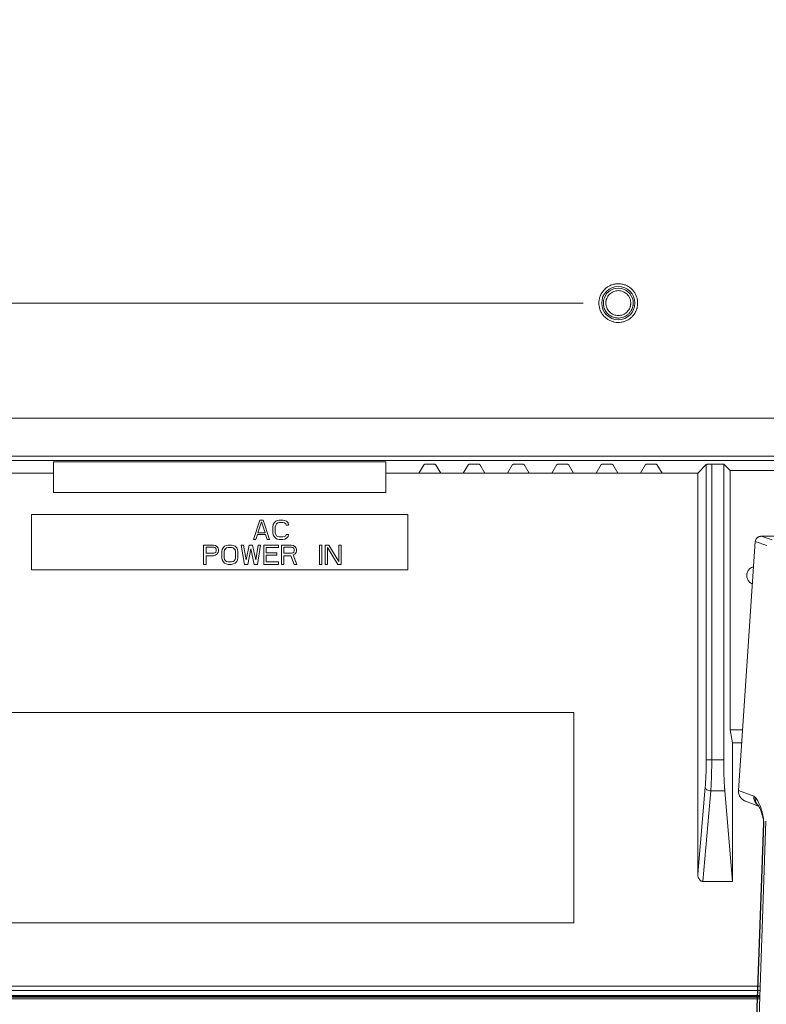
# Model space of a CAD drawing. Header units: millimetres. Extents: x 9 to 550, y 15 to 417.
# Tile 15 of 39: x 71 to 98, y 266 to 301. Entities that reach past the tile are written whole.
import ezdxf

# ---------------------------------------------------------------- set-up
doc = ezdxf.new("R2010")
doc.units = ezdxf.units.MM
doc.styles.add('SLDTEXTSTYLE0', font='TXT', dxfattribs={"width": 0.75})
doc.dimstyles.new('SLDDIMSTYLE3', dxfattribs={"dimtxt": 3.175, "dimasz": 3.175, "dimexe": 0, "dimexo": 0.0625, "dimgap": 0.79375, "dimtad": 0, "dimtih": 1, "dimtoh": 1, "dimdec": 1, "dimlfac": 5, "dimrnd": 1e-09, "dimzin": 4, "dimdsep": 46, "dimtxsty": 'SLDTEXTSTYLE0', "dimsah": 1, "dimcen": 0.09, "dimadec": 0, "dimazin": 1, "dimtfac": 1, "dimtdec": 1, "dimtmove": 0, "dimatfit": 0, "dimfxl": 1, "dimfrac": 2, "dimtolj": 1, "dimtzin": 12, "dimarcsym": 0})

# ---------------------------------------------------------------- blocks, each defined once
blk = doc.blocks.new('_D_12')
at = {"color": 7, "linetype": 'Continuous', "lineweight": 0}
for p, q in [((24.289, 310.882), (24.289, 319.772)), ((91.035, 310.882), (21.114, 310.882)), ((22.646, 306.236), (21.679, 306.236)), ((21.679, 306.236), (21.679, 301.196)), ((30.857, 306.236), (31.825, 306.236)), ((31.825, 306.236), (31.825, 301.196)), ((21.679, 301.196), (22.646, 301.196)), ((31.825, 301.196), (30.857, 301.196)), ((91.035, 290.882), (21.114, 290.882)), ((24.289, 290.882), (24.289, 281.992))]:
    blk.add_line(p, q, dxfattribs=at)
for points in [[(24.289, 310.882), (24.797, 314.057), (23.781, 314.057)], [(24.289, 290.882), (23.781, 287.707), (24.797, 287.707)]]:
    blk.add_solid(points, dxfattribs=at)
at = {"color": 7, "linetype": 'Continuous', "lineweight": 0, "char_height": 3.175, "attachment_point": 1, "style": 'SLDTEXTSTYLE0'}
for s, insert in [('3.94', (22.646, 305.288)), ('2X', (15.786, 300.586)), ('100.0', (21.473, 300.538))]:
    blk.add_mtext(s, dxfattribs=dict(at, insert=insert))

msp = doc.modelspace()

# ---------------------------------------------------------------- linework, layer by layer
at = {"color": 7, "linetype": 'Continuous', "lineweight": 15}
for p, q in [((63.267, 286.72), (141.343, 286.72)), ((65.225, 285.346), (139.385, 285.346)), ((65.312, 285.191), (139.298, 285.191)), ((83.905, 285.141), (71.905, 285.141)), ((71.905, 285.141), (71.905, 284.741)), ((83.905, 284.741), (83.905, 285.141)), ((85.288, 285.049), (85.103, 284.741)), ((85.447, 285.063), (85.544, 285.063)), ((85.888, 284.741), (85.703, 285.049)), ((86.888, 285.049), (86.703, 284.741)), ((87.047, 285.063), (87.144, 285.063)), ((87.488, 284.741), (87.303, 285.049)), ((88.488, 285.049), (88.303, 284.741)), ((88.647, 285.063), (88.744, 285.063)), ((89.088, 284.741), (88.903, 285.049)), ((90.088, 285.049), (89.903, 284.741)), ((90.247, 285.063), (90.344, 285.063)), ((90.688, 284.741), (90.503, 285.049)), ((91.688, 285.049), (91.503, 284.741)), ((91.847, 285.063), (91.944, 285.063)), ((92.288, 284.741), (92.103, 285.049)), ((93.288, 285.049), (93.103, 284.741)), ((93.447, 285.063), (93.544, 285.063)), ((93.888, 284.741), (93.703, 285.049)), ((95.482, 285.047), (95.175, 284.741)), ((95.482, 274.377), (95.482, 285.047)), ((96.113, 285.063), (95.681, 285.063)), ((95.681, 285.063), (95.681, 274.377)), ((96.348, 284.828), (96.113, 285.063)), ((96.113, 274.377), (96.113, 285.063)), ((71.905, 284.741), (69.888, 284.741)), ((71.905, 284.04), (71.905, 284.741)), ((85.103, 284.741), (83.905, 284.741)), ((83.905, 284.741), (83.905, 284.04)), ((85.888, 284.741), (85.103, 284.741)), ((86.703, 284.741), (85.888, 284.741)), ((87.488, 284.741), (86.703, 284.741)), ((88.303, 284.741), (87.488, 284.741)), ((89.088, 284.741), (88.303, 284.741)), ((89.903, 284.741), (89.088, 284.741)), ((90.688, 284.741), (89.903, 284.741)), ((91.503, 284.741), (90.688, 284.741)), ((92.288, 284.741), (91.503, 284.741)), ((93.103, 284.741), (92.288, 284.741)), ((93.888, 284.741), (93.103, 284.741)), ((95.175, 284.741), (93.888, 284.741)), ((95.175, 270.251), (95.175, 284.741)), ((108.262, 284.828), (96.348, 284.828)), ((96.348, 284.828), (96.348, 275.46)), ((83.905, 284.04), (71.905, 284.04)), ((71.105, 283.24), (84.705, 283.24)), ((71.105, 281.24), (71.105, 283.24)), ((84.705, 283.24), (84.705, 281.24)), ((79.125, 282.34), (79.358, 283.04)), ((79.417, 282.981), (79.286, 282.578)), ((79.358, 283.04), (79.475, 283.04)), ((79.548, 282.578), (79.417, 282.981)), ((79.475, 283.04), (79.708, 282.34)), ((79.825, 282.802), (79.84, 282.876)), ((79.84, 282.876), (79.869, 282.936)), ((79.869, 282.936), (79.927, 282.996)), ((79.927, 282.996), (79.986, 283.025)), ((79.956, 282.906), (79.927, 282.861)), ((80, 282.936), (79.956, 282.906)), ((79.986, 283.025), (80.058, 283.04)), ((80.058, 282.951), (80, 282.936)), ((80.058, 283.04), (80.19, 283.04)), ((80.19, 282.951), (80.058, 282.951)), ((80.19, 283.04), (80.263, 283.025)), ((80.248, 282.936), (80.19, 282.951)), ((80.292, 282.906), (80.248, 282.936)), ((80.263, 283.025), (80.321, 282.996)), ((80.306, 282.861), (80.292, 282.906)), ((80.321, 282.996), (80.379, 282.936)), ((80.379, 282.936), (80.394, 282.861)), ((79.271, 282.519), (79.213, 282.34)), ((79.563, 282.519), (79.271, 282.519)), ((79.286, 282.578), (79.548, 282.578)), ((79.621, 282.34), (79.563, 282.519)), ((79.825, 282.578), (79.825, 282.802)), ((79.84, 282.504), (79.825, 282.578)), ((79.927, 282.861), (79.913, 282.802)), ((79.913, 282.802), (79.913, 282.578)), ((79.913, 282.578), (79.927, 282.519)), ((79.927, 282.519), (79.956, 282.474)), ((80.292, 282.474), (80.306, 282.519)), ((80.394, 282.861), (80.306, 282.861)), ((80.306, 282.519), (80.394, 282.519)), ((80.394, 282.519), (80.379, 282.444)), ((79.213, 282.34), (79.125, 282.34)), ((79.708, 282.34), (79.621, 282.34)), ((79.869, 282.444), (79.84, 282.504)), ((79.927, 282.385), (79.869, 282.444)), ((79.986, 282.355), (79.927, 282.385)), ((79.956, 282.474), (80, 282.444)), ((80.058, 282.34), (79.986, 282.355)), ((80, 282.444), (80.058, 282.43)), ((80.058, 282.43), (80.19, 282.43)), ((80.19, 282.34), (80.058, 282.34)), ((80.19, 282.43), (80.248, 282.444)), ((80.263, 282.355), (80.19, 282.34)), ((80.248, 282.444), (80.292, 282.474)), ((80.321, 282.385), (80.263, 282.355)), ((80.379, 282.444), (80.321, 282.385)), ((97.256, 282.265), (96.649, 273.268)), ((97.666, 282.127), (97.256, 282.265)), ((97.861, 282.321), (97.465, 282.454)), ((107.145, 282.454), (97.465, 282.454)), ((77.325, 282.14), (77.675, 282.14)), ((77.325, 281.44), (77.325, 282.14)), ((77.69, 282.066), (77.413, 282.066)), ((77.413, 282.066), (77.413, 281.842)), ((77.413, 281.842), (77.69, 281.842)), ((77.675, 282.14), (77.748, 282.125)), ((77.733, 282.051), (77.69, 282.066)), ((77.69, 281.842), (77.733, 281.857)), ((77.763, 282.021), (77.733, 282.051)), ((77.733, 281.857), (77.763, 281.887)), ((77.748, 282.125), (77.806, 282.081)), ((77.806, 281.813), (77.748, 281.768)), ((77.777, 281.976), (77.763, 282.021)), ((77.763, 281.887), (77.777, 281.932)), ((77.777, 281.932), (77.777, 281.976)), ((77.806, 282.081), (77.85, 282.021)), ((77.85, 281.872), (77.806, 281.813)), ((77.85, 282.021), (77.865, 281.976)), ((77.865, 281.917), (77.85, 281.872)), ((77.865, 281.976), (77.865, 281.917)), ((77.981, 281.902), (77.996, 281.976)), ((77.981, 281.678), (77.981, 281.902)), ((77.996, 281.976), (78.025, 282.036)), ((78.025, 282.036), (78.083, 282.096)), ((78.083, 281.961), (78.069, 281.902)), ((78.069, 281.902), (78.069, 281.678)), ((78.083, 282.096), (78.142, 282.125)), ((78.113, 282.006), (78.083, 281.961)), ((78.156, 282.036), (78.113, 282.006)), ((78.142, 282.125), (78.215, 282.14)), ((78.215, 282.051), (78.156, 282.036)), ((78.215, 282.14), (78.331, 282.14)), ((78.331, 282.051), (78.215, 282.051)), ((78.331, 282.14), (78.404, 282.125)), ((78.39, 282.036), (78.331, 282.051)), ((78.433, 282.006), (78.39, 282.036)), ((78.404, 282.125), (78.463, 282.096)), ((78.463, 281.961), (78.433, 282.006)), ((78.463, 282.096), (78.521, 282.036)), ((78.477, 281.902), (78.463, 281.961)), ((78.477, 281.678), (78.477, 281.902)), ((78.521, 282.036), (78.55, 281.976)), ((78.55, 281.976), (78.565, 281.902)), ((78.565, 281.902), (78.565, 281.678)), ((78.681, 282.14), (78.769, 282.14)), ((78.798, 281.44), (78.681, 282.14)), ((78.769, 282.14), (78.856, 281.604)), ((78.856, 281.604), (78.973, 282.14)), ((79.031, 282.006), (78.915, 281.44)), ((78.973, 282.14), (79.09, 282.14)), ((79.148, 281.44), (79.031, 282.006)), ((79.09, 282.14), (79.206, 281.604)), ((79.206, 281.604), (79.294, 282.14)), ((79.381, 282.14), (79.265, 281.44)), ((79.294, 282.14), (79.381, 282.14)), ((79.498, 282.14), (80.023, 282.14)), ((79.498, 281.44), (79.498, 282.14)), ((79.586, 282.051), (79.586, 281.857)), ((80.023, 282.051), (79.586, 282.051)), ((79.586, 281.857), (79.965, 281.857)), ((79.965, 281.857), (79.965, 281.768)), ((80.023, 282.14), (80.023, 282.051)), ((80.14, 282.14), (80.49, 282.14)), ((80.14, 281.44), (80.14, 282.14)), ((80.504, 282.066), (80.227, 282.066)), ((80.227, 282.066), (80.227, 281.842)), ((80.227, 281.842), (80.504, 281.842)), ((80.49, 282.14), (80.563, 282.125)), ((80.548, 282.051), (80.504, 282.066)), ((80.504, 281.842), (80.548, 281.857)), ((80.577, 282.021), (80.548, 282.051)), ((80.548, 281.857), (80.577, 281.887)), ((80.563, 282.125), (80.621, 282.081)), ((80.621, 281.813), (80.563, 281.783)), ((80.592, 281.976), (80.577, 282.021)), ((80.577, 281.887), (80.592, 281.932)), ((80.592, 281.932), (80.592, 281.976)), ((80.621, 282.081), (80.665, 282.021)), ((80.665, 281.872), (80.621, 281.813)), ((80.665, 282.021), (80.679, 281.976)), ((80.679, 281.917), (80.665, 281.872)), ((80.679, 281.976), (80.679, 281.917)), ((81.511, 281.44), (81.511, 282.14)), ((81.511, 282.14), (81.598, 282.14)), ((81.598, 282.14), (81.598, 281.44)), ((81.715, 282.14), (81.846, 282.14)), ((81.715, 281.44), (81.715, 282.14)), ((81.802, 282.051), (81.802, 281.44)), ((82.167, 281.44), (81.802, 282.051)), ((81.846, 282.14), (82.211, 281.544)), ((82.211, 282.14), (82.298, 282.14)), ((82.211, 281.544), (82.211, 282.14)), ((82.298, 282.14), (82.298, 281.44)), ((77.413, 281.753), (77.413, 281.44)), ((77.675, 281.753), (77.413, 281.753)), ((77.748, 281.768), (77.675, 281.753)), ((77.996, 281.604), (77.981, 281.678)), ((78.025, 281.544), (77.996, 281.604)), ((78.083, 281.485), (78.025, 281.544)), ((78.069, 281.678), (78.083, 281.619)), ((78.083, 281.619), (78.113, 281.574)), ((78.142, 281.455), (78.083, 281.485)), ((78.113, 281.574), (78.156, 281.544)), ((78.215, 281.44), (78.142, 281.455)), ((78.156, 281.544), (78.215, 281.53)), ((78.215, 281.53), (78.331, 281.53)), ((78.331, 281.53), (78.39, 281.544)), ((78.404, 281.455), (78.331, 281.44)), ((78.39, 281.544), (78.433, 281.574)), ((78.463, 281.485), (78.404, 281.455)), ((78.433, 281.574), (78.463, 281.619)), ((78.463, 281.619), (78.477, 281.678)), ((78.521, 281.544), (78.463, 281.485)), ((78.55, 281.604), (78.521, 281.544)), ((78.565, 281.678), (78.55, 281.604)), ((79.965, 281.768), (79.586, 281.768)), ((79.586, 281.768), (79.586, 281.53)), ((79.586, 281.53), (80.023, 281.53)), ((80.023, 281.53), (80.023, 281.44)), ((80.227, 281.753), (80.227, 281.44)), ((80.475, 281.753), (80.227, 281.753)), ((80.592, 281.44), (80.475, 281.753)), ((80.563, 281.783), (80.694, 281.44)), ((84.705, 281.24), (71.105, 281.24)), ((77.413, 281.44), (77.325, 281.44)), ((78.331, 281.44), (78.215, 281.44)), ((78.915, 281.44), (78.798, 281.44)), ((79.265, 281.44), (79.148, 281.44)), ((80.023, 281.44), (79.498, 281.44)), ((80.227, 281.44), (80.14, 281.44)), ((80.694, 281.44), (80.592, 281.44)), ((81.598, 281.44), (81.511, 281.44)), ((81.802, 281.44), (81.715, 281.44)), ((82.298, 281.44), (82.167, 281.44)), ((66.503, 276.086), (90.703, 276.086)), ((90.703, 276.086), (90.703, 268.486)), ((96.348, 275.46), (96.436, 274.993)), ((96.348, 275.46), (96.797, 275.46)), ((96.436, 274.993), (96.436, 269.984)), ((96.765, 274.993), (96.436, 274.993)), ((95.681, 274.377), (96.113, 274.377)), ((95.175, 270.251), (95.447, 273.393)), ((96.649, 273.268), (97.2, 273.063)), ((95.364, 269.984), (95.646, 273.253)), ((96.154, 273.253), (95.646, 273.253)), ((96.436, 269.984), (96.154, 273.253)), ((96.904, 272.881), (97.374, 272.706)), ((97.549, 272.094), (96.928, 254.42)), ((97.639, 272.162), (97.027, 254.432)), ((96.436, 269.984), (95.364, 269.984)), ((90.703, 268.486), (66.503, 268.486)), ((65.585, 266.2), (97.433, 266.2)), ((45.625, 265.799), (97.419, 265.799)), ((45.659, 265.842), (97.421, 265.842)), ((45.539, 265.742), (97.417, 265.742))]:
    msp.add_line(p, q, dxfattribs=at)
at = {"color": 8, "linetype": 'Continuous', "lineweight": 15}
for p, q in [((97.56, 272.09), (96.939, 254.42)), ((97.421, 265.86), (45.636, 265.86)), ((65.44, 266.036), (97.428, 266.036))]:
    msp.add_line(p, q, dxfattribs=at)
at = {"color": 7, "linetype": 'Continuous', "lineweight": 15}
msp.add_circle((92.305, 290.882), 0.6, dxfattribs=at)
for points, knots in [([(91.656, 291.145), (91.661, 291.157), (91.671, 291.181), (91.689, 291.215), (91.709, 291.249), (91.73, 291.282), (91.753, 291.313), (91.796, 291.365), (91.865, 291.432), (91.97, 291.501), (92.084, 291.55), (92.203, 291.578), (92.323, 291.585), (92.439, 291.572), (92.552, 291.541), (92.661, 291.489), (92.761, 291.419), (92.848, 291.33), (92.919, 291.227), (92.961, 291.133), (92.984, 291.056), (92.996, 290.999), (93.004, 290.941), (93.005, 290.902), (93.005, 290.882)], [0, 0, 0, 0, 0.020326, 0.040522, 0.060653, 0.080781, 0.100969, 0.12128, 0.185647, 0.250067, 0.314433, 0.378853, 0.439405, 0.500009, 0.560561, 0.621165, 0.685532, 0.749952, 0.814318, 0.878738, 0.909131, 0.93933, 0.969548, 1, 1, 1, 1]), ([(91.801, 291.076), (91.846, 291.193), (91.931, 291.292), (92.151, 291.415), (92.28, 291.436), (92.528, 291.39), (92.64, 291.324), (92.801, 291.131), (92.845, 291.008), (92.845, 290.882)], [0, 0, 0, 0, 0.25, 0.25, 0.5, 0.5, 0.75, 0.75, 1, 1, 1, 1]), ([(91.605, 290.882), (91.605, 290.895), (91.606, 290.921), (91.609, 290.959), (91.614, 290.997), (91.622, 291.035), (91.631, 291.072), (91.642, 291.109), (91.652, 291.133), (91.656, 291.145)], [0, 0, 0, 0, 0.143942, 0.286801, 0.429007, 0.570993, 0.713199, 0.856058, 1, 1, 1, 1]), ([(91.855, 290.882), (91.855, 290.892), (91.856, 290.911), (91.858, 290.939), (91.863, 290.967), (91.869, 290.994), (91.877, 291.021), (91.894, 291.068), (91.926, 291.131), (91.985, 291.203), (92.056, 291.261), (92.136, 291.302), (92.22, 291.327), (92.305, 291.335), (92.39, 291.327), (92.474, 291.302), (92.554, 291.261), (92.625, 291.203), (92.684, 291.131), (92.721, 291.059), (92.742, 290.994), (92.753, 290.939), (92.754, 290.901), (92.755, 290.882)], [0, 0, 0, 0, 0.020165, 0.040167, 0.060084, 0.079997, 0.099986, 0.120129, 0.185073, 0.250092, 0.315036, 0.380055, 0.440004, 0.500029, 0.559978, 0.620002, 0.684946, 0.749965, 0.814909, 0.879928, 0.920009, 0.959819, 1, 1, 1, 1]), ([(92.954, 290.62), (92.949, 290.608), (92.939, 290.584), (92.921, 290.549), (92.902, 290.515), (92.88, 290.483), (92.857, 290.451), (92.814, 290.399), (92.745, 290.333), (92.641, 290.264), (92.526, 290.214), (92.407, 290.186), (92.288, 290.179), (92.171, 290.192), (92.058, 290.224), (91.95, 290.275), (91.85, 290.346), (91.762, 290.435), (91.691, 290.537), (91.649, 290.631), (91.626, 290.708), (91.614, 290.766), (91.607, 290.824), (91.606, 290.863), (91.605, 290.882)], [0, 0, 0, 0, 0.020326, 0.040522, 0.060653, 0.080781, 0.100969, 0.12128, 0.185647, 0.250067, 0.314433, 0.378853, 0.439405, 0.500009, 0.560561, 0.621165, 0.685532, 0.749952, 0.814318, 0.878738, 0.909131, 0.93933, 0.969548, 1, 1, 1, 1]), ([(92.806, 290.68), (92.802, 290.67), (92.794, 290.652), (92.78, 290.625), (92.763, 290.595), (92.74, 290.561), (92.711, 290.526), (92.679, 290.491), (92.631, 290.449), (92.577, 290.414), (92.52, 290.386), (92.46, 290.363), (92.384, 290.345), (92.307, 290.341), (92.247, 290.345), (92.19, 290.353), (92.122, 290.372), (92.032, 290.412), (91.955, 290.467), (91.894, 290.53), (91.835, 290.608), (91.791, 290.702), (91.772, 290.792), (91.767, 290.838), (91.765, 290.864), (91.765, 290.877), (91.765, 290.882)], [0, 0, 0, 0, 0.020233, 0.040467, 0.0607, 0.090998, 0.121291, 0.153679, 0.185793, 0.250162, 0.28255, 0.314663, 0.379032, 0.439653, 0.469858, 0.50026, 0.555723, 0.611006, 0.698608, 0.742776, 0.787175, 0.896159, 0.947959, 0.973885, 0.988932, 1, 1, 1, 1]), ([(92.755, 290.882), (92.755, 290.873), (92.755, 290.854), (92.752, 290.826), (92.748, 290.798), (92.741, 290.77), (92.733, 290.743), (92.717, 290.697), (92.684, 290.633), (92.626, 290.562), (92.554, 290.503), (92.474, 290.462), (92.39, 290.437), (92.305, 290.43), (92.22, 290.437), (92.136, 290.462), (92.056, 290.503), (91.985, 290.562), (91.926, 290.633), (91.889, 290.705), (91.868, 290.77), (91.857, 290.826), (91.856, 290.863), (91.855, 290.882)], [0, 0, 0, 0, 0.020165, 0.040167, 0.060084, 0.079997, 0.099986, 0.120129, 0.185073, 0.250092, 0.315036, 0.380055, 0.440004, 0.500029, 0.559978, 0.620002, 0.684946, 0.749965, 0.814909, 0.879928, 0.920009, 0.959819, 1, 1, 1, 1]), ([(92.845, 290.882), (92.845, 290.874), (92.845, 290.856), (92.843, 290.83), (92.84, 290.805), (92.834, 290.772), (92.825, 290.733), (92.814, 290.7), (92.807, 290.683), (92.806, 290.68)], [0, 0, 0, 0, 0.125008, 0.250014, 0.375019, 0.500029, 0.726766, 0.953452, 1, 1, 1, 1]), ([(93.005, 290.882), (93.005, 290.869), (93.005, 290.844), (93.001, 290.805), (92.996, 290.767), (92.989, 290.73), (92.979, 290.693), (92.968, 290.656), (92.959, 290.632), (92.954, 290.62)], [0, 0, 0, 0, 0.143942, 0.286801, 0.429007, 0.570993, 0.713199, 0.856058, 1, 1, 1, 1]), ([(85.288, 285.049), (85.288, 285.05), (85.289, 285.051), (85.293, 285.053), (85.299, 285.054), (85.305, 285.055), (85.313, 285.056), (85.321, 285.057), (85.329, 285.058), (85.342, 285.059), (85.361, 285.061), (85.389, 285.062), (85.418, 285.063), (85.438, 285.063), (85.447, 285.063)], [0, 0, 0, 0, 0.0777409, 0.1511459, 0.2202147, 0.2849468, 0.3453423, 0.4014011, 0.4531234, 0.5005099, 0.6302109, 0.7566749, 0.8799284, 1, 1, 1, 1]), ([(85.544, 285.063), (85.549, 285.063), (85.56, 285.063), (85.577, 285.062), (85.594, 285.062), (85.61, 285.061), (85.625, 285.061), (85.64, 285.06), (85.656, 285.059), (85.671, 285.057), (85.687, 285.055), (85.699, 285.052), (85.702, 285.05), (85.703, 285.049)], [0, 0, 0, 0, 0.06829, 0.137619, 0.207993, 0.279418, 0.351898, 0.425439, 0.500045, 0.599082, 0.71543, 0.849076, 1, 1, 1, 1]), ([(86.888, 285.049), (86.888, 285.05), (86.889, 285.051), (86.893, 285.053), (86.899, 285.054), (86.905, 285.055), (86.913, 285.056), (86.921, 285.057), (86.929, 285.058), (86.942, 285.059), (86.961, 285.061), (86.989, 285.062), (87.018, 285.063), (87.038, 285.063), (87.047, 285.063)], [0, 0, 0, 0, 0.0777409, 0.1511459, 0.2202147, 0.2849468, 0.3453423, 0.4014011, 0.4531234, 0.5005099, 0.6302109, 0.7566749, 0.8799284, 1, 1, 1, 1]), ([(87.144, 285.063), (87.149, 285.063), (87.16, 285.063), (87.177, 285.062), (87.194, 285.062), (87.21, 285.061), (87.225, 285.061), (87.24, 285.06), (87.256, 285.059), (87.271, 285.057), (87.287, 285.055), (87.299, 285.052), (87.302, 285.05), (87.303, 285.049)], [0, 0, 0, 0, 0.06829, 0.137619, 0.207993, 0.279418, 0.351898, 0.425439, 0.500045, 0.599082, 0.71543, 0.849076, 1, 1, 1, 1]), ([(88.488, 285.049), (88.488, 285.05), (88.489, 285.051), (88.493, 285.053), (88.499, 285.054), (88.505, 285.055), (88.513, 285.056), (88.521, 285.057), (88.529, 285.058), (88.542, 285.059), (88.561, 285.061), (88.589, 285.062), (88.618, 285.063), (88.638, 285.063), (88.647, 285.063)], [0, 0, 0, 0, 0.0777409, 0.1511459, 0.2202147, 0.2849468, 0.3453423, 0.4014011, 0.4531234, 0.5005099, 0.6302109, 0.7566749, 0.8799284, 1, 1, 1, 1]), ([(88.744, 285.063), (88.749, 285.063), (88.76, 285.063), (88.777, 285.062), (88.794, 285.062), (88.81, 285.061), (88.825, 285.061), (88.84, 285.06), (88.856, 285.059), (88.871, 285.057), (88.887, 285.055), (88.899, 285.052), (88.902, 285.05), (88.903, 285.049)], [0, 0, 0, 0, 0.06829, 0.137619, 0.207993, 0.279418, 0.351898, 0.425439, 0.500045, 0.599082, 0.71543, 0.849076, 1, 1, 1, 1]), ([(90.088, 285.049), (90.088, 285.05), (90.089, 285.051), (90.093, 285.053), (90.099, 285.054), (90.105, 285.055), (90.113, 285.056), (90.121, 285.057), (90.129, 285.058), (90.142, 285.059), (90.161, 285.061), (90.189, 285.062), (90.218, 285.063), (90.238, 285.063), (90.247, 285.063)], [0, 0, 0, 0, 0.077741, 0.151146, 0.220215, 0.284947, 0.345342, 0.401401, 0.453123, 0.50051, 0.630211, 0.756675, 0.879928, 1, 1, 1, 1]), ([(90.344, 285.063), (90.349, 285.063), (90.36, 285.063), (90.377, 285.062), (90.394, 285.062), (90.41, 285.061), (90.425, 285.061), (90.44, 285.06), (90.456, 285.059), (90.471, 285.057), (90.487, 285.055), (90.499, 285.052), (90.502, 285.05), (90.503, 285.049)], [0, 0, 0, 0, 0.06829, 0.137619, 0.207993, 0.279418, 0.351898, 0.425439, 0.500045, 0.599082, 0.71543, 0.849076, 1, 1, 1, 1]), ([(91.688, 285.049), (91.688, 285.05), (91.689, 285.051), (91.693, 285.053), (91.699, 285.054), (91.705, 285.055), (91.713, 285.056), (91.721, 285.057), (91.729, 285.058), (91.742, 285.059), (91.761, 285.061), (91.789, 285.062), (91.818, 285.063), (91.838, 285.063), (91.847, 285.063)], [0, 0, 0, 0, 0.077741, 0.151146, 0.220215, 0.284947, 0.345342, 0.401401, 0.453123, 0.50051, 0.630211, 0.756675, 0.879928, 1, 1, 1, 1]), ([(91.944, 285.063), (91.949, 285.063), (91.96, 285.063), (91.977, 285.062), (91.994, 285.062), (92.01, 285.061), (92.025, 285.061), (92.04, 285.06), (92.056, 285.059), (92.071, 285.057), (92.087, 285.055), (92.099, 285.052), (92.102, 285.05), (92.103, 285.049)], [0, 0, 0, 0, 0.06829, 0.137619, 0.207993, 0.279418, 0.351898, 0.425439, 0.500045, 0.599082, 0.71543, 0.849076, 1, 1, 1, 1]), ([(93.288, 285.049), (93.288, 285.05), (93.289, 285.051), (93.293, 285.053), (93.299, 285.054), (93.305, 285.055), (93.313, 285.056), (93.321, 285.057), (93.329, 285.058), (93.342, 285.059), (93.361, 285.061), (93.389, 285.062), (93.418, 285.063), (93.438, 285.063), (93.447, 285.063)], [0, 0, 0, 0, 0.077741, 0.151146, 0.220215, 0.284947, 0.345342, 0.401401, 0.453123, 0.50051, 0.630211, 0.756675, 0.879928, 1, 1, 1, 1]), ([(93.544, 285.063), (93.549, 285.063), (93.56, 285.063), (93.577, 285.062), (93.594, 285.062), (93.61, 285.061), (93.625, 285.061), (93.64, 285.06), (93.656, 285.059), (93.671, 285.057), (93.687, 285.055), (93.699, 285.052), (93.702, 285.05), (93.703, 285.049)], [0, 0, 0, 0, 0.06829, 0.137619, 0.207993, 0.279418, 0.351898, 0.425439, 0.500045, 0.599082, 0.71543, 0.849076, 1, 1, 1, 1]), ([(95.681, 285.063), (95.674, 285.063), (95.661, 285.063), (95.64, 285.063), (95.62, 285.063), (95.6, 285.062), (95.581, 285.061), (95.563, 285.06), (95.544, 285.059), (95.524, 285.057), (95.504, 285.054), (95.488, 285.051), (95.484, 285.049), (95.482, 285.047)], [0, 0, 0, 0, 0.068444, 0.137876, 0.208301, 0.279725, 0.352154, 0.425591, 0.500041, 0.601329, 0.718425, 0.85132, 1, 1, 1, 1]), ([(97.465, 282.454), (97.46, 282.454), (97.447, 282.454), (97.428, 282.451), (97.406, 282.446), (97.378, 282.437), (97.349, 282.421), (97.32, 282.399), (97.296, 282.373), (97.276, 282.342), (97.261, 282.306), (97.257, 282.279), (97.256, 282.265)], [0, 0, 0, 0, 0.053611, 0.116524, 0.188739, 0.270252, 0.397859, 0.501408, 0.627281, 0.731537, 0.864864, 1, 1, 1, 1]), ([(96.945, 281.04), (96.95, 281.082), (96.959, 281.166), (97.034, 281.271), (97.118, 281.335), (97.176, 281.343), (97.194, 281.346)], [0, 0, 0, 0, 0.292689, 0.585382, 0.878072, 1, 1, 1, 1]), ([(97.153, 280.742), (97.15, 280.743), (97.105, 280.751), (97.034, 280.811), (96.959, 280.914), (96.95, 280.998), (96.945, 281.04)], [0, 0, 0, 0, 0.027282, 0.351522, 0.67576, 1, 1, 1, 1]), ([(95.447, 273.393), (95.448, 273.406), (95.45, 273.432), (95.453, 273.473), (95.456, 273.515), (95.459, 273.558), (95.463, 273.625), (95.468, 273.719), (95.473, 273.844), (95.477, 273.974), (95.48, 274.092), (95.481, 274.197), (95.482, 274.287), (95.482, 274.347), (95.482, 274.377)], [0, 0, 0, 0, 0.049617, 0.099116, 0.148571, 0.198055, 0.247644, 0.37378, 0.500013, 0.62615, 0.752383, 0.834916, 0.917341, 1, 1, 1, 1]), ([(95.482, 274.377), (95.486, 274.377), (95.51, 274.377), (95.583, 274.377), (95.632, 274.377), (95.681, 274.377)], [0, 0, 0, 0, 0.5, 0.5, 1, 1, 1, 1]), ([(95.646, 273.253), (95.647, 273.267), (95.649, 273.294), (95.652, 273.336), (95.655, 273.38), (95.657, 273.424), (95.66, 273.47), (95.662, 273.516), (95.664, 273.564), (95.666, 273.612), (95.668, 273.661), (95.67, 273.71), (95.672, 273.76), (95.673, 273.81), (95.675, 273.861), (95.676, 273.912), (95.677, 273.963), (95.678, 274.015), (95.679, 274.067), (95.68, 274.119), (95.68, 274.17), (95.681, 274.222), (95.681, 274.274), (95.681, 274.326), (95.681, 274.36), (95.681, 274.377)], [0, 0, 0, 0, 0.045747, 0.091287, 0.136621, 0.181748, 0.226669, 0.271384, 0.315892, 0.360194, 0.40429, 0.44818, 0.491863, 0.535341, 0.578612, 0.621677, 0.664536, 0.70719, 0.749637, 0.791878, 0.833914, 0.875744, 0.917368, 0.958787, 1, 1, 1, 1]), ([(96.154, 273.253), (96.152, 273.266), (96.15, 273.293), (96.147, 273.334), (96.144, 273.376), (96.141, 273.419), (96.138, 273.462), (96.136, 273.505), (96.133, 273.549), (96.131, 273.593), (96.129, 273.637), (96.127, 273.681), (96.125, 273.725), (96.123, 273.786), (96.12, 273.864), (96.118, 273.962), (96.116, 274.063), (96.114, 274.166), (96.113, 274.271), (96.113, 274.342), (96.113, 274.377)], [0, 0, 0, 0, 0.044922, 0.089252, 0.13299, 0.176138, 0.218695, 0.260661, 0.302036, 0.342821, 0.383016, 0.422621, 0.461636, 0.500063, 0.581461, 0.663626, 0.74656, 0.830265, 0.914744, 1, 1, 1, 1]), ([(95.646, 273.253), (95.596, 273.255), (95.546, 273.271), (95.473, 273.323), (95.45, 273.358), (95.447, 273.393)], [0, 0, 0, 0, 0.5, 0.5, 1, 1, 1, 1]), ([(96.649, 273.268), (96.649, 273.241), (96.648, 273.187), (96.669, 273.109), (96.705, 273.037), (96.769, 272.958), (96.839, 272.903), (96.896, 272.886), (96.904, 272.883)], [0, 0, 0, 0, 0.164878, 0.325127, 0.485827, 0.647378, 0.944405, 1, 1, 1, 1]), ([(97.251, 273.025), (97.246, 273.029), (97.238, 273.037), (97.225, 273.048), (97.213, 273.057), (97.204, 273.061), (97.2, 273.063)], [0, 0, 0, 0, 0.2680431, 0.5033585, 0.7417415, 1, 1, 1, 1]), ([(97.251, 273.025), (97.257, 273.018), (97.27, 273.004), (97.287, 272.983), (97.313, 272.949), (97.34, 272.906), (97.374, 272.84), (97.41, 272.764), (97.448, 272.666), (97.478, 272.575), (97.499, 272.504), (97.514, 272.448), (97.527, 272.394), (97.538, 272.336), (97.548, 272.278), (97.555, 272.222), (97.559, 272.174), (97.56, 272.133), (97.56, 272.104), (97.56, 272.09)], [0, 0, 0, 0, 0.050302, 0.096396, 0.138301, 0.250556, 0.31442, 0.4213, 0.54988, 0.650357, 0.702875, 0.752539, 0.800073, 0.842428, 0.888772, 0.927934, 0.952362, 0.976171, 1, 1, 1, 1]), ([(97.364, 272.725), (97.386, 272.688), (97.423, 272.627), (97.487, 272.445), (97.526, 272.314), (97.546, 272.222), (97.553, 272.158), (97.555, 272.115), (97.554, 272.092), (97.553, 272.081)], [0, 0, 0, 0, 0.430388, 0.698493, 0.844903, 0.921222, 0.96035, 0.98014, 1, 1, 1, 1]), ([(95.364, 269.984), (95.357, 269.984), (95.344, 269.984), (95.325, 269.988), (95.307, 269.993), (95.29, 270), (95.27, 270.013), (95.246, 270.036), (95.222, 270.071), (95.202, 270.109), (95.187, 270.152), (95.177, 270.2), (95.176, 270.233), (95.175, 270.251)], [0, 0, 0, 0, 0.055915, 0.108828, 0.159451, 0.208597, 0.257154, 0.359143, 0.480935, 0.602322, 0.719951, 0.8562, 1, 1, 1, 1])]:
    msp.add_open_spline(points, degree=3, knots=knots, dxfattribs=at)
for points in [[(91.765, 290.882), (91.765, 290.948), (91.777, 291.014), (91.801, 291.076)], [(97.56, 272.09), (97.552, 272.091), (97.548, 272.093), (97.549, 272.094)]]:
    msp.add_open_spline(points, degree=3, dxfattribs=at)
at = {"color": 8, "linetype": 'Continuous', "lineweight": 15}
for points, knots in [([(97.366, 272.722), (97.346, 272.737), (97.305, 272.769), (97.257, 272.833), (97.222, 272.904), (97.201, 272.982), (97.2, 273.036), (97.2, 273.063)], [0, 0, 0, 0, 0.196922, 0.397692, 0.598464, 0.799231, 1, 1, 1, 1]), ([(97.251, 273.025), (97.252, 272.98), (97.256, 272.887), (97.304, 272.78), (97.355, 272.74), (97.37, 272.729)], [0, 0, 0, 0, 0.402887, 0.833508, 1, 1, 1, 1])]:
    msp.add_open_spline(points, degree=3, knots=knots, dxfattribs=at)

# ---------------------------------------------------------------- dimensions: what is measured, and where the dimension line sits
at = {"color": 7, "linetype": 'Continuous', "lineweight": 0}
dim = msp.add_linear_dim(base=(24.289, 310.882), p1=(92.305, 290.882), p2=(92.305, 310.882), angle=90, text='2X<>', dimstyle='SLDDIMSTYLE3', dxfattribs=at)
dim.commit()
dim.dimension.update_dxf_attribs({"geometry": '_D_12', "text_midpoint": (24.289, 301.663), "dimtype": 160})

doc.saveas('drawing.dxf')
